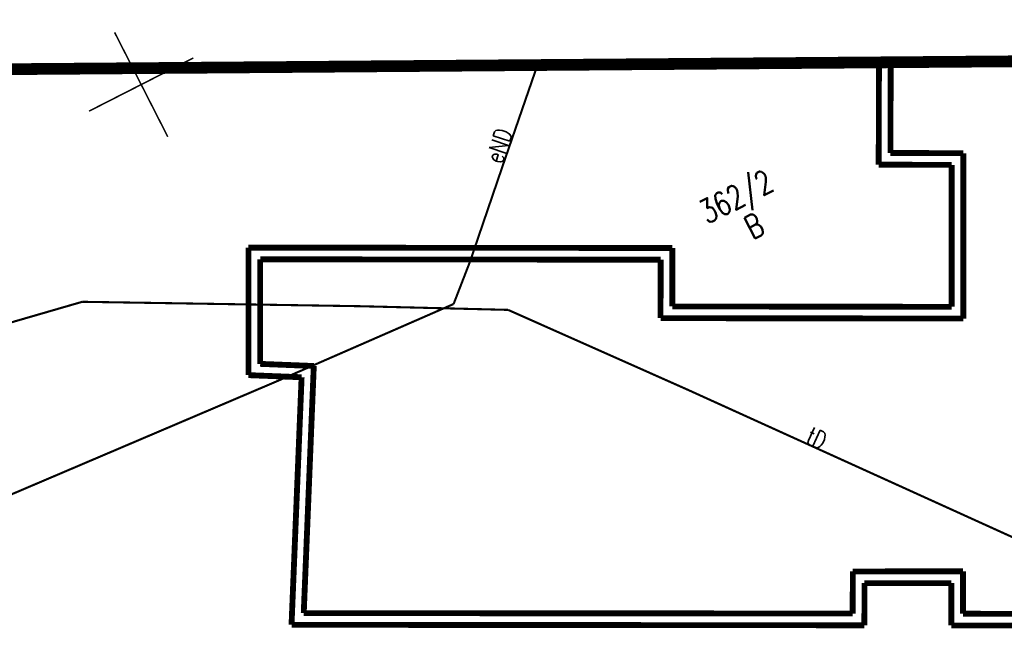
# Model space of a CAD drawing. Extents: x 0 to 7432618, y -40 to 5712028.
# Tile 89 of 165: x 7431363 to 7431405, y 5711672 to 5711698. Entities that reach past the tile are written whole.
import ezdxf
from ezdxf.enums import TextEntityAlignment as Align

# ---------------------------------------------------------------- set-up
doc = ezdxf.new("R2010")
doc.units = 0
doc.header["$MEASUREMENT"] = 0
doc.linetypes.add('0', pattern=[1.5, 1, -0.5])
for name, color, linetype in [('Numery_dzialek', 7, 'Continuous'), ('OTBB_L_1', 7, 'Continuous'), ('SUEP_E_T_0', 7, 'Continuous'), ('SUEP_L_0', 7, 'Continuous'), ('SUTP_E_T_0', 7, 'Continuous'), ('SUTP_L_0', 7, 'Continuous'), ('Uzytki', 7, 'Continuous'), ('zakres', 7, 'Continuous')]:
    doc.layers.add(name, color=color, linetype=linetype)
doc.styles.add('STYL_ARIAL', font='simplex', dxfattribs={"width": 0.75, "oblique": 0.1})

msp = doc.modelspace()

# ---------------------------------------------------------------- linework, layer by layer
at = {"layer": 'OTBB_L_1', "color": 18, "true_color": 0x000000, "const_width": 0.25}
for points in [[(7431399.51, 5711696.459), (7431399.5, 5711692.092)], [(7431399.5, 5711692.092), (7431402.613, 5711692.084)], [(7431402.613, 5711692.084), (7431402.614, 5711686.024)], [(7431390.694, 5711688.536), (7431372.595, 5711688.551)], [(7431372.595, 5711688.551), (7431372.596, 5711683.108)], [(7431390.686, 5711686.041), (7431390.694, 5711688.536)], [(7431402.614, 5711686.024), (7431390.686, 5711686.041)], [(7431372.596, 5711683.108), (7431374.864, 5711683.018)], [(7431374.864, 5711683.018), (7431374.434, 5711672.451)], [(7431398.889, 5711672.431), (7431398.893, 5711674.229)], [(7431398.893, 5711674.229), (7431402.596, 5711674.231)], [(7431402.596, 5711674.231), (7431402.596, 5711672.424)], [(7431374.434, 5711672.451), (7431398.889, 5711672.431)], [(7431402.596, 5711672.424), (7431412.342, 5711672.417)]]:
    msp.add_lwpolyline(points, dxfattribs=at)
at = {"layer": 'OTBB_L_1', "color": 18, "linetype": '0', "true_color": 0x000000, "const_width": 0.25}
for points in [[(7431400.001, 5711692.59), (7431400.01, 5711696.463)], [(7431403.112, 5711692.583), (7431400.001, 5711692.59)], [(7431403.114, 5711685.523), (7431403.112, 5711692.583)], [(7431373.095, 5711688.051), (7431390.193, 5711688.037)], [(7431373.096, 5711683.589), (7431373.095, 5711688.051)], [(7431390.193, 5711688.037), (7431390.185, 5711685.541)], [(7431390.185, 5711685.541), (7431403.114, 5711685.523)], [(7431375.384, 5711683.498), (7431373.096, 5711683.589)], [(7431374.955, 5711672.951), (7431375.384, 5711683.498)], [(7431398.394, 5711674.729), (7431398.39, 5711672.932)], [(7431403.096, 5711674.731), (7431398.394, 5711674.729)], [(7431403.096, 5711672.923), (7431403.096, 5711674.731)], [(7431398.39, 5711672.932), (7431374.955, 5711672.951)], [(7431411.842, 5711672.918), (7431403.096, 5711672.923)]]:
    msp.add_lwpolyline(points, dxfattribs=at)
at = {"layer": 'SUEP_L_0', "color": 1, "true_color": 0xff0000, "const_width": 0.09}
for points in [[(7431383.441, 5711692.023), (7431384.932, 5711696.345)], [(7431382.045, 5711687.934), (7431383.441, 5711692.023)], [(7431381.352, 5711686.144), (7431382.045, 5711687.934)], [(7431373.761, 5711682.826), (7431381.352, 5711686.144)], [(7431360.454, 5711677.157), (7431373.761, 5711682.826)]]:
    msp.add_lwpolyline(points, dxfattribs=at)
at = {"layer": 'SUTP_L_0', "color": 30, "true_color": 0xff9100, "const_width": 0.09}
for points in [[(7431365.501, 5711686.239), (7431360.183, 5711684.697)], [(7431377.336, 5711686.051), (7431365.501, 5711686.239)], [(7431383.679, 5711685.894), (7431377.336, 5711686.051)], [(7431391.384, 5711682.468), (7431383.679, 5711685.894)], [(7431409.474, 5711674.256), (7431391.384, 5711682.468)]]:
    msp.add_lwpolyline(points, dxfattribs=at)
at = {"layer": 'zakres', "color": 18, "linetype": '0', "true_color": 0x000000, "const_width": 0.5}
msp.add_lwpolyline([(7431170.861, 5711694.664), (7431172.664, 5711623.536), (7431599.413, 5711624.947), (7431599.511, 5711698.029), (7431170.861, 5711694.664)], dxfattribs=at)
at = {"layer": 'zakres', "color": 18, "true_color": 0x000000, "const_width": 0.065}
for points in [[(7431369.151, 5711693.283), (7431366.881, 5711697.738)], [(7431365.789, 5711694.376), (7431370.244, 5711696.646)]]:
    msp.add_lwpolyline(points, dxfattribs=at)
at = {"layer": 'zakres', "color": 18, "true_color": 0x000000}
msp.add_point((7431368.016, 5711695.511), dxfattribs=at)

# ---------------------------------------------------------------- texts
at = {"layer": 'Numery_dzialek', "color": 18, "true_color": 0x000000, "style": 'STYL_ARIAL', "width": 0.75}
msp.add_text('362/2', height=1, rotation=27, dxfattribs=at).set_placement((7431391.724, 5711690.434), align=Align.TOP_LEFT)
at = {"layer": 'SUEP_E_T_0', "color": 1, "true_color": 0xff0000, "style": 'STYL_ARIAL', "width": 0.75}
msp.add_text('eND', height=0.75, rotation=71.3281, dxfattribs=at).set_placement((7431383.295, 5711692.901), align=Align.MIDDLE_CENTER)
at = {"layer": 'SUTP_E_T_0', "color": 30, "true_color": 0xff9100, "style": 'STYL_ARIAL', "width": 0.75}
msp.add_text('tD', height=0.75, rotation=335.5832, dxfattribs=at).set_placement((7431396.851, 5711680.418), align=Align.MIDDLE_CENTER)
at = {"layer": 'Uzytki', "color": 96, "true_color": 0x008000, "style": 'STYL_ARIAL', "width": 0.75}
msp.add_text('B', height=1, rotation=27, dxfattribs=at).set_placement((7431394.548, 5711688.764), align=Align.BOTTOM_CENTER)

doc.saveas('drawing.dxf')
